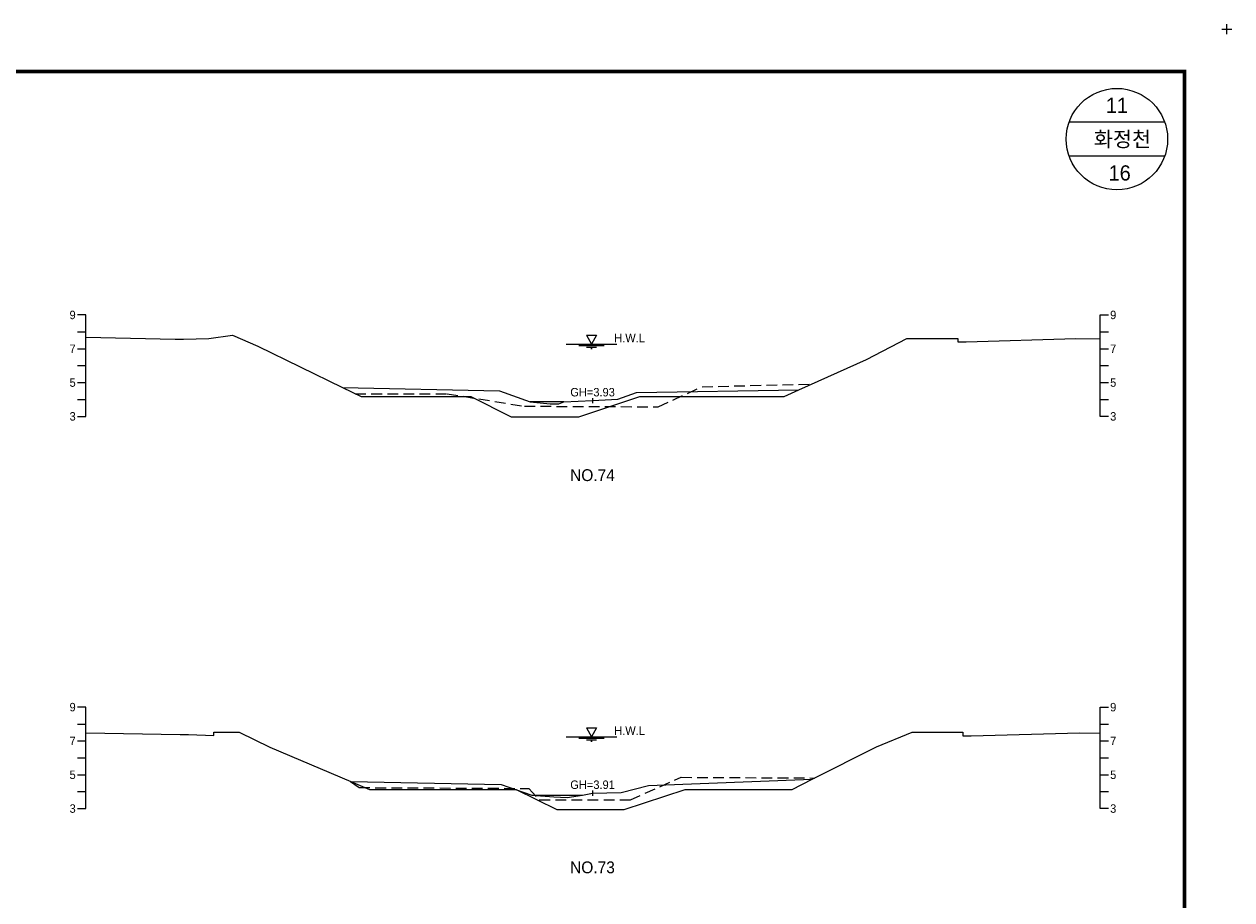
# Model space of a CAD drawing. Header units: metres. Extents: x 14497 to 21228, y -537 to 5153.
# Tile 29 of 40: x 18138 to 18853, y 515 to 1033. Entities that reach past the tile are written whole.
import ezdxf
from ezdxf.enums import TextEntityAlignment as Align

# ---------------------------------------------------------------- set-up
doc = ezdxf.new("R2010")
doc.units = ezdxf.units.M
doc.linetypes.add('DASHED2', pattern=[9.525, 6.35, -3.175])
for name, color, linetype in [('96년횡단', 160, 'DASHED2'), ('BOX', 6, 'CONTINUOUS'), ('DT2', 7, 'CONTINUOUS'), ('SWL', 7, 'CONTINUOUS'), ('계획', 6, 'CONTINUOUS')]:
    doc.layers.add(name, color=color, linetype=linetype)
for name, color, linetype, lineweight in [('DT1', 3, 'CONTINUOUS', 0), ('GT1', 2, 'CONTINUOUS', 0), ('LT1', 4, 'CONTINUOUS', 0), ('ST1', 7, 'CONTINUOUS', 0)]:
    doc.layers.add(name, color=color, linetype=linetype, lineweight=lineweight)
doc.styles.get("Standard").update_dxf_attribs({"font": 'Gulim.ttf'})

# ---------------------------------------------------------------- blocks, each defined once
blk = doc.blocks.new('SWL')
at = {"layer": 'LT1'}
for p, q in [((-15, 0), (15, 0)), ((-3, 5.2), (3, 5.2)), ((-3, 5.2), (0, 0)), ((3, 5.2), (0, 0)), ((-7.5, -0.9), (7.5, -0.9)), ((-3, -1.8), (3, -1.8)), ((-0.38, -2.7), (0.38, -2.7))]:
    blk.add_line(p, q, dxfattribs=at)

msp = doc.modelspace()

# ---------------------------------------------------------------- linework, layer by layer
at = {"layer": '96년횡단'}
for points in [[(18326.79, 818.1), (18334.35, 814.4), (18388.77, 814.37), (18434.45, 807), (18513.66, 806.66), (18539.54, 818.53), (18604.53, 820.08)], [(18331.55, 585.1), (18336.71, 581.39), (18437.16, 580.92), (18443.27, 574.22), (18497.22, 574.22), (18527.14, 587.48), (18606.12, 587.07)]]:
    msp.add_lwpolyline(points, dxfattribs=at)
at = {"layer": 'BOX'}
for p, q in [((18813.28, 975), (18756.72, 975)), ((18813.28, 955), (18756.72, 955))]:
    msp.add_line(p, q, dxfattribs=at)
at = {"layer": 'BOX', "const_width": 2}
msp.add_lwpolyline([(17425, 25), (18825, 25), (18825, 1005), (17425, 1005)], close=True, dxfattribs=at)
at = {"layer": 'BOX'}
msp.add_circle((18785, 965), 30, dxfattribs=at)
at = {"layer": 'DT1'}
for p, q in [((18457.79, 809.5), (18437.79, 809.5)), ((18438.79, 577), (18468.79, 577))]:
    msp.add_line(p, q, dxfattribs=at)
at = {"layer": 'GT1'}
for points in [[(18175, 847.82), (18227.79, 846.6), (18232.79, 846.6), (18247.79, 847.1), (18261.79, 849.1), (18276.79, 842.6), (18326.79, 818.1), (18419.79, 816.1), (18437.79, 809.5), (18449.79, 808.5), (18454.79, 808.5), (18457.79, 809.5), (18474.79, 810.3), (18489.79, 811.1), (18500.79, 815.1), (18596.79, 816.6), (18636.79, 834.6), (18660.79, 847.1), (18674.79, 847.1), (18690.79, 847.1), (18690.79, 845.1), (18695.79, 845.1), (18760.79, 847.1), (18775, 846.76)], [(18474.79, 811.8), (18474.79, 808.8)], [(18474.79, 811.8), (18474.79, 808.8)], [(18175, 613.75), (18230.79, 612.9), (18235.79, 612.9), (18250.79, 612.2), (18250.79, 614.2), (18265.79, 614.2), (18283.79, 605.3), (18331.79, 585), (18420.79, 583.3), (18438.79, 577), (18451.79, 576), (18459.79, 575.5), (18468.79, 577), (18474.79, 578.1), (18491.79, 578.5), (18507.79, 582.7), (18604.79, 586.4), (18642.79, 605.5), (18663.79, 614.1), (18674.79, 614.1), (18693.79, 614.1), (18693.79, 612.1), (18698.79, 612.1), (18762.79, 613.7), (18775, 613.59)], [(18474.79, 579.6), (18474.79, 576.6)], [(18474.79, 579.6), (18474.79, 576.6)]]:
    msp.add_lwpolyline(points, dxfattribs=at)
at = {"layer": 'LT1'}
for p, q in [((18847, 1030), (18853, 1030)), ((18847, 1030), (18853, 1030)), ((18847, 1030), (18853, 1030)), ((18847, 1030), (18853, 1030)), ((18850, 1027), (18850, 1033)), ((18850, 1027), (18850, 1033)), ((18850, 1027), (18850, 1033)), ((18850, 1027), (18850, 1033))]:
    msp.add_line(p, q, dxfattribs=at)
at = {"layer": 'ST1'}
for p, q in [((18175, 861), (18170, 861)), ((18175, 801), (18175, 861)), ((18775, 801), (18775, 861)), ((18775, 861), (18780, 861)), ((18170, 851), (18175, 851)), ((18775, 851), (18780, 851)), ((18170, 841), (18175, 841)), ((18775, 841), (18780, 841)), ((18170, 831), (18175, 831)), ((18775, 831), (18780, 831)), ((18170, 821), (18175, 821)), ((18775, 821), (18780, 821)), ((18170, 811), (18175, 811)), ((18775, 811), (18780, 811)), ((18170, 801), (18175, 801)), ((18780, 801), (18775, 801)), ((18175, 629), (18170, 629)), ((18175, 569), (18175, 629)), ((18775, 569), (18775, 629)), ((18775, 629), (18780, 629)), ((18170, 619), (18175, 619)), ((18775, 619), (18780, 619)), ((18170, 609), (18175, 609)), ((18775, 609), (18780, 609)), ((18170, 599), (18175, 599)), ((18775, 599), (18780, 599)), ((18170, 589), (18175, 589)), ((18775, 589), (18780, 589)), ((18170, 579), (18175, 579)), ((18775, 579), (18780, 579)), ((18170, 569), (18175, 569)), ((18780, 569), (18775, 569))]:
    msp.add_line(p, q, dxfattribs=at)
at = {"layer": '계획'}
for points in [[(18326.79, 818.1), (18326.79, 818.1), (18337.81, 812.7), (18402.67, 812.7), (18426.67, 800.7), (18466.67, 800.7), (18502.67, 812.7), (18588.13, 812.7), (18596.79, 816.6)], [(18331.79, 585), (18331.79, 585), (18342.77, 580.36), (18429.58, 580.36), (18453.58, 568.36), (18493.58, 568.36), (18529.58, 580.36), (18592.78, 580.36), (18604.79, 586.4)]]:
    msp.add_lwpolyline(points, dxfattribs=at)

# ---------------------------------------------------------------- block references
at = {"layer": 'SWL'}
for p in [(18474.18, 843.8), (18474.18, 611.5)]:
    msp.add_blockref('SWL', p, dxfattribs=at)

# ---------------------------------------------------------------- texts
at = {"layer": 'DT1'}
for s, p in [('9', (18169, 861)), ('7', (18169, 841)), ('5', (18169, 821)), ('3', (18169, 801)), ('9', (18169, 629)), ('7', (18169, 609)), ('5', (18169, 589)), ('3', (18169, 569))]:
    msp.add_text(s, height=5, dxfattribs=at).set_placement(p, align=Align.MIDDLE_RIGHT)
for s, p in [('9', (18781, 861)), ('7', (18781, 841)), ('5', (18781, 821)), ('3', (18781, 801)), ('9', (18781, 629)), ('7', (18781, 609)), ('5', (18781, 589)), ('3', (18781, 569))]:
    msp.add_text(s, height=5, dxfattribs=at).set_placement(p, align=Align.MIDDLE_LEFT)
for s, p in [('GH=3.93', (18474.79, 815.3)), ('GH=3.93', (18474.79, 815.3)), ('GH=3.91', (18474.79, 583.1)), ('GH=3.91', (18474.79, 583.1))]:
    msp.add_text(s, height=5, dxfattribs=at).set_placement(p, align=Align.MIDDLE_CENTER)
at = {"layer": 'DT2'}
for s, height, p in [(' 11 ', 9, (18785, 985)), ('  화정천', 9, (18785, 965)), (' 16', 9, (18785, 945)), ('NO.74', 7, (18474.74, 766.22)), ('NO.73', 7, (18474.74, 534.22))]:
    msp.add_text(s, height=height, dxfattribs=at).set_placement(p, align=Align.MIDDLE_CENTER)
at = {"layer": 'LT1'}
for p in [(18496.68, 847.38), (18496.68, 615.08)]:
    msp.add_text('H.W.L', height=5, dxfattribs=at).set_placement(p, align=Align.MIDDLE_CENTER)

doc.saveas('drawing.dxf')
